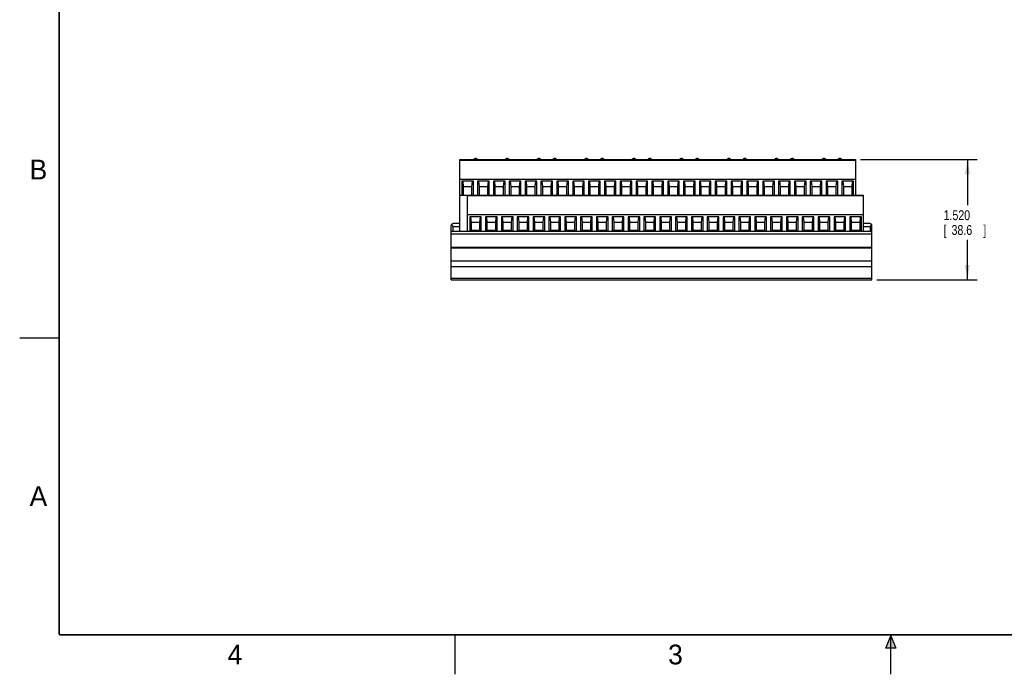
# Model space of a CAD drawing. Header units: inches. Extents: x 0 to 22, y 0 to 17.
# Tile 1 of 9: x 0 to 12.4, y 0 to 8.3. Entities that reach past the tile are written whole.
import ezdxf

# ---------------------------------------------------------------- set-up
doc = ezdxf.new("R2010")
doc.units = ezdxf.units.IN
doc.header["$LTSCALE"] = 1.21
doc.header["$MEASUREMENT"] = 0
doc.layers.get('0').update_dxf_attribs({"linetype": 'CONTINUOUS'})
doc.layers.add('DIMENSIONS', color=7, linetype='CONTINUOUS')
doc.styles.get("Standard").update_dxf_attribs({"font": 'txt', "width": 0.8})
doc.dimstyles.new('DIMSTYLE_1', dxfattribs={"dimtxt": 0.125, "dimasz": 0.1875, "dimexe": 0.18, "dimexo": 0.0625, "dimgap": 0.09, "dimtad": 0, "dimtih": 1, "dimtoh": 1, "dimdec": 3, "dimzin": 4, "dimdsep": 46, "dimtxsty": 'STANDARD', "dimblk": '_FILLED', "dimblk1": '_FILLED', "dimblk2": '_FILLED', "dimcen": 0.09, "dimadec": 0, "dimazin": 0, "dimtp": 0.01, "dimtm": 0.01, "dimtfac": 1, "dimtdec": 3, "dimtofl": 0, "dimtmove": 0, "dimatfit": 3, "dimldrblk": '_FILLED', "dimfxl": 1, "dimtolj": 1, "dimtzin": 4, "dimarcsym": 0})

# ---------------------------------------------------------------- blocks, each defined once
blk = doc.blocks.new('_FILLED')
at = {"color": 0, "linetype": 'BYBLOCK'}
blk.add_solid([(0, 0), (-1, 0.167), (-1, -0.167)], dxfattribs=at)
blk = doc.blocks.new('*D2')
at = {"layer": 'DIMENSIONS', "color": 2, "linetype": 'CONTINUOUS'}
for p, q in [((10.619, 6.502), (12.092, 6.502)), ((11.967, 6.502), (11.967, 5.924)), ((11.967, 4.983), (11.967, 5.486)), ((10.824, 4.983), (12.092, 4.983))]:
    blk.add_line(p, q, dxfattribs=at)
at = {"layer": 'DIMENSIONS', "color": 2, "linetype": 'CONTINUOUS', "xscale": 0.1875, "yscale": 0.1875, "zscale": 0.1875}
for p, rotation in [((11.967, 6.502), 90), ((11.967, 4.983), 270)]:
    blk.add_blockref('_FILLED', p, dxfattribs=dict(at, rotation=rotation))
at = {"layer": 'DIMENSIONS', "color": 2, "linetype": 'CONTINUOUS', "width": 0.8}
for s, p in [('1.520', (11.667, 5.736)), ('[', (11.667, 5.549)), ('38.6', (11.767, 5.549)), (']', (12.167, 5.549))]:
    blk.add_text(s, height=0.125, dxfattribs=at).set_placement(p)

msp = doc.modelspace()

# ---------------------------------------------------------------- hatches: boundary and pattern name
at = {"linetype": 'CONTINUOUS'}
msp.add_hatch(color=2, dxfattribs=at).paths.add_polyline_path([(10.9375, 0.3287), (11, 0.485), (11.0625, 0.3287)])

# ---------------------------------------------------------------- linework, layer by layer
at = {"color": 7, "linetype": 'CONTINUOUS'}
for p, q in [((5.556, 5.5928), (5.556, 6.5023)), ((5.556, 6.5023), (10.556, 6.5023)), ((10.556, 6.4901), (5.556, 6.4901)), ((10.556, 6.5023), (10.556, 6.0534)), ((10.556, 6.2503), (5.556, 6.2503)), ((5.5827, 6.2267), (5.5827, 6.0534)), ((5.7293, 6.2267), (5.5827, 6.2267)), ((5.5941, 6.2267), (5.6009, 6.1597)), ((5.7111, 6.1597), (5.718, 6.2267)), ((5.7293, 6.0534), (5.7293, 6.2267)), ((5.7827, 6.2267), (5.7827, 6.0534)), ((5.9293, 6.2267), (5.7827, 6.2267)), ((5.7941, 6.2267), (5.8009, 6.1597)), ((5.9111, 6.1597), (5.918, 6.2267)), ((5.9293, 6.0534), (5.9293, 6.2267)), ((5.9827, 6.2267), (5.9827, 6.0534)), ((6.1293, 6.2267), (5.9827, 6.2267)), ((5.9941, 6.2267), (6.0009, 6.1597)), ((6.1111, 6.1597), (6.118, 6.2267)), ((6.1293, 6.0534), (6.1293, 6.2267)), ((6.1827, 6.2267), (6.1827, 6.0534)), ((6.3293, 6.2267), (6.1827, 6.2267)), ((6.1941, 6.2267), (6.2009, 6.1597)), ((6.3111, 6.1597), (6.318, 6.2267)), ((6.3293, 6.0534), (6.3293, 6.2267)), ((6.3827, 6.2267), (6.3827, 6.0534)), ((6.5293, 6.2267), (6.3827, 6.2267)), ((6.3941, 6.2267), (6.4009, 6.1597)), ((6.5111, 6.1597), (6.518, 6.2267)), ((6.5293, 6.0534), (6.5293, 6.2267)), ((6.5827, 6.2267), (6.5827, 6.0534)), ((6.7293, 6.2267), (6.5827, 6.2267)), ((6.5941, 6.2267), (6.6009, 6.1597)), ((6.7111, 6.1597), (6.718, 6.2267)), ((6.7293, 6.0534), (6.7293, 6.2267)), ((6.7827, 6.2267), (6.7827, 6.0534)), ((6.9293, 6.2267), (6.7827, 6.2267)), ((6.7941, 6.2267), (6.8009, 6.1597)), ((6.9111, 6.1597), (6.918, 6.2267)), ((6.9293, 6.0534), (6.9293, 6.2267)), ((6.9827, 6.2267), (6.9827, 6.0534)), ((7.1293, 6.2267), (6.9827, 6.2267)), ((6.9941, 6.2267), (7.0009, 6.1597)), ((7.1111, 6.1597), (7.118, 6.2267)), ((7.1293, 6.0534), (7.1293, 6.2267)), ((7.1827, 6.2267), (7.1827, 6.0534)), ((7.3293, 6.2267), (7.1827, 6.2267)), ((7.1941, 6.2267), (7.2009, 6.1597)), ((7.3111, 6.1597), (7.318, 6.2267)), ((7.3293, 6.0534), (7.3293, 6.2267)), ((7.3827, 6.2267), (7.3827, 6.0534)), ((7.5293, 6.2267), (7.3827, 6.2267)), ((7.3941, 6.2267), (7.4009, 6.1597)), ((7.5111, 6.1597), (7.518, 6.2267)), ((7.5293, 6.0534), (7.5293, 6.2267)), ((7.5827, 6.2267), (7.5827, 6.0534)), ((7.7293, 6.2267), (7.5827, 6.2267)), ((7.5941, 6.2267), (7.6009, 6.1597)), ((7.7111, 6.1597), (7.718, 6.2267)), ((7.7293, 6.0534), (7.7293, 6.2267)), ((7.7827, 6.2267), (7.7827, 6.0534)), ((7.9293, 6.2267), (7.7827, 6.2267)), ((7.7941, 6.2267), (7.8009, 6.1597)), ((7.9111, 6.1597), (7.918, 6.2267)), ((7.9293, 6.0534), (7.9293, 6.2267)), ((7.9827, 6.2267), (7.9827, 6.0534)), ((8.1293, 6.2267), (7.9827, 6.2267)), ((7.9941, 6.2267), (8.0009, 6.1597)), ((8.1111, 6.1597), (8.118, 6.2267)), ((8.1293, 6.0534), (8.1293, 6.2267)), ((8.1827, 6.2267), (8.1827, 6.0534)), ((8.3293, 6.2267), (8.1827, 6.2267)), ((8.1941, 6.2267), (8.2009, 6.1597)), ((8.3111, 6.1597), (8.318, 6.2267)), ((8.3293, 6.0534), (8.3293, 6.2267)), ((8.3827, 6.2267), (8.3827, 6.0534)), ((8.5293, 6.2267), (8.3827, 6.2267)), ((8.3941, 6.2267), (8.4009, 6.1597)), ((8.5111, 6.1597), (8.518, 6.2267)), ((8.5293, 6.0534), (8.5293, 6.2267)), ((8.5827, 6.2267), (8.5827, 6.0534)), ((8.7293, 6.2267), (8.5827, 6.2267)), ((8.5941, 6.2267), (8.6009, 6.1597)), ((8.7111, 6.1597), (8.718, 6.2267)), ((8.7293, 6.0534), (8.7293, 6.2267)), ((8.9293, 6.2267), (8.7827, 6.2267)), ((8.7827, 6.2267), (8.7827, 6.0534)), ((8.7941, 6.2267), (8.8009, 6.1597)), ((8.9111, 6.1597), (8.918, 6.2267)), ((8.9293, 6.0534), (8.9293, 6.2267)), ((9.1293, 6.2267), (8.9827, 6.2267)), ((8.9827, 6.2267), (8.9827, 6.0534)), ((8.9941, 6.2267), (9.0009, 6.1597)), ((9.1111, 6.1597), (9.118, 6.2267)), ((9.1293, 6.0534), (9.1293, 6.2267)), ((9.3293, 6.2267), (9.1827, 6.2267)), ((9.1827, 6.2267), (9.1827, 6.0534)), ((9.1941, 6.2267), (9.2009, 6.1597)), ((9.3111, 6.1597), (9.318, 6.2267)), ((9.3293, 6.0534), (9.3293, 6.2267)), ((9.5293, 6.2267), (9.3827, 6.2267)), ((9.3827, 6.2267), (9.3827, 6.0534)), ((9.3941, 6.2267), (9.4009, 6.1597)), ((9.5111, 6.1597), (9.518, 6.2267)), ((9.5293, 6.0534), (9.5293, 6.2267)), ((9.7293, 6.2267), (9.5827, 6.2267)), ((9.5827, 6.2267), (9.5827, 6.0534)), ((9.5941, 6.2267), (9.6009, 6.1597)), ((9.7111, 6.1597), (9.718, 6.2267)), ((9.7293, 6.0534), (9.7293, 6.2267)), ((9.9293, 6.2267), (9.7827, 6.2267)), ((9.7827, 6.2267), (9.7827, 6.0534)), ((9.7941, 6.2267), (9.8009, 6.1597)), ((9.9111, 6.1597), (9.918, 6.2267)), ((9.9293, 6.0534), (9.9293, 6.2267)), ((10.1293, 6.2267), (9.9827, 6.2267)), ((9.9827, 6.2267), (9.9827, 6.0534)), ((9.9941, 6.2267), (10.0009, 6.1597)), ((10.1111, 6.1597), (10.118, 6.2267)), ((10.1293, 6.0534), (10.1293, 6.2267)), ((10.3293, 6.2267), (10.1827, 6.2267)), ((10.1827, 6.2267), (10.1827, 6.0534)), ((10.1941, 6.2267), (10.2009, 6.1597)), ((10.3111, 6.1597), (10.318, 6.2267)), ((10.3293, 6.0534), (10.3293, 6.2267)), ((10.5293, 6.2267), (10.3827, 6.2267)), ((10.3827, 6.2267), (10.3827, 6.0534)), ((10.3941, 6.2267), (10.4009, 6.1597)), ((10.5111, 6.1597), (10.518, 6.2267)), ((10.5293, 6.0534), (10.5293, 6.2267)), ((5.6009, 6.1597), (5.6009, 6.0534)), ((5.6009, 6.1597), (5.7111, 6.1597)), ((5.7111, 6.0534), (5.7111, 6.1597)), ((5.8009, 6.1597), (5.8009, 6.0534)), ((5.8009, 6.1597), (5.9111, 6.1597)), ((5.9111, 6.0534), (5.9111, 6.1597)), ((6.0009, 6.1597), (6.0009, 6.0534)), ((6.0009, 6.1597), (6.1111, 6.1597)), ((6.1111, 6.0534), (6.1111, 6.1597)), ((6.2009, 6.1597), (6.2009, 6.0534)), ((6.2009, 6.1597), (6.3111, 6.1597)), ((6.3111, 6.0534), (6.3111, 6.1597)), ((6.4009, 6.1597), (6.4009, 6.0534)), ((6.4009, 6.1597), (6.5111, 6.1597)), ((6.5111, 6.0534), (6.5111, 6.1597)), ((6.6009, 6.1597), (6.6009, 6.0534)), ((6.6009, 6.1597), (6.7111, 6.1597)), ((6.7111, 6.0534), (6.7111, 6.1597)), ((6.8009, 6.1597), (6.8009, 6.0534)), ((6.8009, 6.1597), (6.9111, 6.1597)), ((6.9111, 6.0534), (6.9111, 6.1597)), ((7.0009, 6.1597), (7.0009, 6.0534)), ((7.0009, 6.1597), (7.1111, 6.1597)), ((7.1111, 6.0534), (7.1111, 6.1597)), ((7.2009, 6.1597), (7.2009, 6.0534)), ((7.2009, 6.1597), (7.3111, 6.1597)), ((7.3111, 6.0534), (7.3111, 6.1597)), ((7.4009, 6.1597), (7.4009, 6.0534)), ((7.4009, 6.1597), (7.5111, 6.1597)), ((7.5111, 6.0534), (7.5111, 6.1597)), ((7.6009, 6.1597), (7.6009, 6.0534)), ((7.6009, 6.1597), (7.7111, 6.1597)), ((7.7111, 6.0534), (7.7111, 6.1597)), ((7.8009, 6.1597), (7.8009, 6.0534)), ((7.8009, 6.1597), (7.9111, 6.1597)), ((7.9111, 6.0534), (7.9111, 6.1597)), ((8.0009, 6.1597), (8.0009, 6.0534)), ((8.0009, 6.1597), (8.1111, 6.1597)), ((8.1111, 6.0534), (8.1111, 6.1597)), ((8.2009, 6.1597), (8.2009, 6.0534)), ((8.2009, 6.1597), (8.3111, 6.1597)), ((8.3111, 6.0534), (8.3111, 6.1597)), ((8.4009, 6.1597), (8.4009, 6.0534)), ((8.4009, 6.1597), (8.5111, 6.1597)), ((8.5111, 6.0534), (8.5111, 6.1597)), ((8.6009, 6.1597), (8.6009, 6.0534)), ((8.6009, 6.1597), (8.7111, 6.1597)), ((8.7111, 6.0534), (8.7111, 6.1597)), ((8.8009, 6.1597), (8.9111, 6.1597)), ((8.8009, 6.1597), (8.8009, 6.0534)), ((8.9111, 6.0534), (8.9111, 6.1597)), ((9.0009, 6.1597), (9.1111, 6.1597)), ((9.0009, 6.1597), (9.0009, 6.0534)), ((9.1111, 6.0534), (9.1111, 6.1597)), ((9.2009, 6.1597), (9.3111, 6.1597)), ((9.2009, 6.1597), (9.2009, 6.0534)), ((9.3111, 6.0534), (9.3111, 6.1597)), ((9.4009, 6.1597), (9.5111, 6.1597)), ((9.4009, 6.1597), (9.4009, 6.0534)), ((9.5111, 6.0534), (9.5111, 6.1597)), ((9.6009, 6.1597), (9.7111, 6.1597)), ((9.6009, 6.1597), (9.6009, 6.0534)), ((9.7111, 6.0534), (9.7111, 6.1597)), ((9.8009, 6.1597), (9.9111, 6.1597)), ((9.8009, 6.1597), (9.8009, 6.0534)), ((9.9111, 6.0534), (9.9111, 6.1597)), ((10.0009, 6.1597), (10.1111, 6.1597)), ((10.0009, 6.1597), (10.0009, 6.0534)), ((10.1111, 6.0534), (10.1111, 6.1597)), ((10.2009, 6.1597), (10.3111, 6.1597)), ((10.2009, 6.1597), (10.2009, 6.0534)), ((10.3111, 6.0534), (10.3111, 6.1597)), ((10.4009, 6.1597), (10.5111, 6.1597)), ((10.4009, 6.1597), (10.4009, 6.0534)), ((10.5111, 6.0534), (10.5111, 6.1597)), ((5.556, 6.0534), (10.656, 6.0534)), ((5.656, 5.5928), (5.656, 6.0534)), ((10.656, 6.0413), (5.656, 6.0413)), ((10.656, 5.5928), (10.656, 6.0534)), ((10.656, 5.8015), (5.656, 5.8015)), ((5.6827, 5.7779), (5.6827, 5.5928)), ((5.8293, 5.7779), (5.6827, 5.7779)), ((5.6941, 5.7779), (5.7009, 5.7109)), ((5.8111, 5.7109), (5.818, 5.7779)), ((5.8293, 5.5928), (5.8293, 5.7779)), ((5.8827, 5.7779), (5.8827, 5.5928)), ((6.0293, 5.7779), (5.8827, 5.7779)), ((5.8941, 5.7779), (5.9009, 5.7109)), ((6.0111, 5.7109), (6.018, 5.7779)), ((6.0293, 5.5928), (6.0293, 5.7779)), ((6.0827, 5.7779), (6.0827, 5.5928)), ((6.2293, 5.7779), (6.0827, 5.7779)), ((6.0941, 5.7779), (6.1009, 5.7109)), ((6.2111, 5.7109), (6.218, 5.7779)), ((6.2293, 5.5928), (6.2293, 5.7779)), ((6.2827, 5.7779), (6.2827, 5.5928)), ((6.4293, 5.7779), (6.2827, 5.7779)), ((6.2941, 5.7779), (6.3009, 5.7109)), ((6.4111, 5.7109), (6.418, 5.7779)), ((6.4293, 5.5928), (6.4293, 5.7779)), ((6.4827, 5.7779), (6.4827, 5.5928)), ((6.6293, 5.7779), (6.4827, 5.7779)), ((6.4941, 5.7779), (6.5009, 5.7109)), ((6.6111, 5.7109), (6.618, 5.7779)), ((6.6293, 5.5928), (6.6293, 5.7779)), ((6.6827, 5.7779), (6.6827, 5.5928)), ((6.8293, 5.7779), (6.6827, 5.7779)), ((6.6941, 5.7779), (6.7009, 5.7109)), ((6.8111, 5.7109), (6.818, 5.7779)), ((6.8293, 5.5928), (6.8293, 5.7779)), ((6.8827, 5.7779), (6.8827, 5.5928)), ((7.0293, 5.7779), (6.8827, 5.7779)), ((6.8941, 5.7779), (6.9009, 5.7109)), ((7.0111, 5.7109), (7.018, 5.7779)), ((7.0293, 5.5928), (7.0293, 5.7779)), ((7.0827, 5.7779), (7.0827, 5.5928)), ((7.2293, 5.7779), (7.0827, 5.7779)), ((7.0941, 5.7779), (7.1009, 5.7109)), ((7.2111, 5.7109), (7.218, 5.7779)), ((7.2293, 5.5928), (7.2293, 5.7779)), ((7.2827, 5.7779), (7.2827, 5.5928)), ((7.4293, 5.7779), (7.2827, 5.7779)), ((7.2941, 5.7779), (7.3009, 5.7109)), ((7.4111, 5.7109), (7.418, 5.7779)), ((7.4293, 5.5928), (7.4293, 5.7779)), ((7.4827, 5.7779), (7.4827, 5.5928)), ((7.6293, 5.7779), (7.4827, 5.7779)), ((7.4941, 5.7779), (7.5009, 5.7109)), ((7.6111, 5.7109), (7.618, 5.7779)), ((7.6293, 5.5928), (7.6293, 5.7779)), ((7.6827, 5.7779), (7.6827, 5.5928)), ((7.8293, 5.7779), (7.6827, 5.7779)), ((7.6941, 5.7779), (7.7009, 5.7109)), ((7.8111, 5.7109), (7.818, 5.7779)), ((7.8293, 5.5928), (7.8293, 5.7779)), ((7.8827, 5.7779), (7.8827, 5.5928)), ((8.0293, 5.7779), (7.8827, 5.7779)), ((7.8941, 5.7779), (7.9009, 5.7109)), ((8.0111, 5.7109), (8.018, 5.7779)), ((8.0293, 5.5928), (8.0293, 5.7779)), ((8.0827, 5.7779), (8.0827, 5.5928)), ((8.2293, 5.7779), (8.0827, 5.7779)), ((8.0941, 5.7779), (8.1009, 5.7109)), ((8.2111, 5.7109), (8.218, 5.7779)), ((8.2293, 5.5928), (8.2293, 5.7779)), ((8.2827, 5.7779), (8.2827, 5.5928)), ((8.4293, 5.7779), (8.2827, 5.7779)), ((8.2941, 5.7779), (8.3009, 5.7109)), ((8.4111, 5.7109), (8.418, 5.7779)), ((8.4293, 5.5928), (8.4293, 5.7779)), ((8.6293, 5.7779), (8.4827, 5.7779)), ((8.4827, 5.7779), (8.4827, 5.5928)), ((8.4941, 5.7779), (8.5009, 5.7109)), ((8.6111, 5.7109), (8.618, 5.7779)), ((8.6293, 5.5928), (8.6293, 5.7779)), ((8.8293, 5.7779), (8.6827, 5.7779)), ((8.6827, 5.7779), (8.6827, 5.5928)), ((8.6941, 5.7779), (8.7009, 5.7109)), ((8.8111, 5.7109), (8.818, 5.7779)), ((8.8293, 5.5928), (8.8293, 5.7779)), ((9.0293, 5.7779), (8.8827, 5.7779)), ((8.8827, 5.7779), (8.8827, 5.5928)), ((8.8941, 5.7779), (8.9009, 5.7109)), ((9.0111, 5.7109), (9.018, 5.7779)), ((9.0293, 5.5928), (9.0293, 5.7779)), ((9.2293, 5.7779), (9.0827, 5.7779)), ((9.0827, 5.7779), (9.0827, 5.5928)), ((9.0941, 5.7779), (9.1009, 5.7109)), ((9.2111, 5.7109), (9.218, 5.7779)), ((9.2293, 5.5928), (9.2293, 5.7779)), ((9.4293, 5.7779), (9.2827, 5.7779)), ((9.2827, 5.7779), (9.2827, 5.5928)), ((9.2941, 5.7779), (9.3009, 5.7109)), ((9.4111, 5.7109), (9.418, 5.7779)), ((9.4293, 5.5928), (9.4293, 5.7779)), ((9.6293, 5.7779), (9.4827, 5.7779)), ((9.4827, 5.7779), (9.4827, 5.5928)), ((9.4941, 5.7779), (9.5009, 5.7109)), ((9.6111, 5.7109), (9.618, 5.7779)), ((9.6293, 5.5928), (9.6293, 5.7779)), ((9.8293, 5.7779), (9.6827, 5.7779)), ((9.6827, 5.7779), (9.6827, 5.5928)), ((9.6941, 5.7779), (9.7009, 5.7109)), ((9.8111, 5.7109), (9.818, 5.7779)), ((9.8293, 5.5928), (9.8293, 5.7779)), ((10.0293, 5.7779), (9.8827, 5.7779)), ((9.8827, 5.7779), (9.8827, 5.5928)), ((9.8941, 5.7779), (9.9009, 5.7109)), ((10.0111, 5.7109), (10.018, 5.7779)), ((10.0293, 5.5928), (10.0293, 5.7779)), ((10.2293, 5.7779), (10.0827, 5.7779)), ((10.0827, 5.7779), (10.0827, 5.5928)), ((10.0941, 5.7779), (10.1009, 5.7109)), ((10.2111, 5.7109), (10.218, 5.7779)), ((10.2293, 5.5928), (10.2293, 5.7779)), ((10.4293, 5.7779), (10.2827, 5.7779)), ((10.2827, 5.7779), (10.2827, 5.5928)), ((10.2941, 5.7779), (10.3009, 5.7109)), ((10.4111, 5.7109), (10.418, 5.7779)), ((10.4293, 5.5928), (10.4293, 5.7779)), ((10.6293, 5.7779), (10.4827, 5.7779)), ((10.4827, 5.7779), (10.4827, 5.5928)), ((10.4941, 5.7779), (10.5009, 5.7109)), ((10.6111, 5.7109), (10.618, 5.7779)), ((10.6293, 5.5928), (10.6293, 5.7779)), ((5.45, 4.9826), (5.45, 5.6696)), ((5.556, 5.6932), (5.4736, 5.6932)), ((5.4736, 5.5928), (5.4736, 5.6538)), ((5.4736, 5.6538), (5.556, 5.6538)), ((5.6941, 5.5928), (5.7009, 5.6046)), ((5.7009, 5.7109), (5.7009, 5.6046)), ((5.7009, 5.7109), (5.8111, 5.7109)), ((5.8111, 5.6046), (5.7009, 5.6046)), ((5.8111, 5.6046), (5.8111, 5.7109)), ((5.818, 5.5928), (5.8111, 5.6046)), ((5.8941, 5.5928), (5.9009, 5.6046)), ((5.9009, 5.7109), (5.9009, 5.6046)), ((5.9009, 5.7109), (6.0111, 5.7109)), ((6.0111, 5.6046), (5.9009, 5.6046)), ((6.0111, 5.6046), (6.0111, 5.7109)), ((6.018, 5.5928), (6.0111, 5.6046)), ((6.0941, 5.5928), (6.1009, 5.6046)), ((6.1009, 5.7109), (6.1009, 5.6046)), ((6.1009, 5.7109), (6.2111, 5.7109)), ((6.2111, 5.6046), (6.1009, 5.6046)), ((6.2111, 5.6046), (6.2111, 5.7109)), ((6.218, 5.5928), (6.2111, 5.6046)), ((6.2941, 5.5928), (6.3009, 5.6046)), ((6.3009, 5.7109), (6.3009, 5.6046)), ((6.3009, 5.7109), (6.4111, 5.7109)), ((6.4111, 5.6046), (6.3009, 5.6046)), ((6.4111, 5.6046), (6.4111, 5.7109)), ((6.418, 5.5928), (6.4111, 5.6046)), ((6.4941, 5.5928), (6.5009, 5.6046)), ((6.5009, 5.7109), (6.5009, 5.6046)), ((6.5009, 5.7109), (6.6111, 5.7109)), ((6.6111, 5.6046), (6.5009, 5.6046)), ((6.6111, 5.6046), (6.6111, 5.7109)), ((6.618, 5.5928), (6.6111, 5.6046)), ((6.6941, 5.5928), (6.7009, 5.6046)), ((6.7009, 5.7109), (6.7009, 5.6046)), ((6.7009, 5.7109), (6.8111, 5.7109)), ((6.8111, 5.6046), (6.7009, 5.6046)), ((6.8111, 5.6046), (6.8111, 5.7109)), ((6.818, 5.5928), (6.8111, 5.6046)), ((6.8941, 5.5928), (6.9009, 5.6046)), ((6.9009, 5.7109), (6.9009, 5.6046)), ((6.9009, 5.7109), (7.0111, 5.7109)), ((7.0111, 5.6046), (6.9009, 5.6046)), ((7.0111, 5.6046), (7.0111, 5.7109)), ((7.018, 5.5928), (7.0111, 5.6046)), ((7.0941, 5.5928), (7.1009, 5.6046)), ((7.1009, 5.7109), (7.1009, 5.6046)), ((7.1009, 5.7109), (7.2111, 5.7109)), ((7.2111, 5.6046), (7.1009, 5.6046)), ((7.2111, 5.6046), (7.2111, 5.7109)), ((7.218, 5.5928), (7.2111, 5.6046)), ((7.2941, 5.5928), (7.3009, 5.6046)), ((7.3009, 5.7109), (7.3009, 5.6046)), ((7.3009, 5.7109), (7.4111, 5.7109)), ((7.4111, 5.6046), (7.3009, 5.6046)), ((7.4111, 5.6046), (7.4111, 5.7109)), ((7.418, 5.5928), (7.4111, 5.6046)), ((7.4941, 5.5928), (7.5009, 5.6046)), ((7.5009, 5.7109), (7.5009, 5.6046)), ((7.5009, 5.7109), (7.6111, 5.7109)), ((7.6111, 5.6046), (7.5009, 5.6046)), ((7.6111, 5.6046), (7.6111, 5.7109)), ((7.618, 5.5928), (7.6111, 5.6046)), ((7.6941, 5.5928), (7.7009, 5.6046)), ((7.7009, 5.7109), (7.7009, 5.6046)), ((7.7009, 5.7109), (7.8111, 5.7109)), ((7.8111, 5.6046), (7.7009, 5.6046)), ((7.8111, 5.6046), (7.8111, 5.7109)), ((7.818, 5.5928), (7.8111, 5.6046)), ((7.8941, 5.5928), (7.9009, 5.6046)), ((7.9009, 5.7109), (7.9009, 5.6046)), ((7.9009, 5.7109), (8.0111, 5.7109)), ((8.0111, 5.6046), (7.9009, 5.6046)), ((8.0111, 5.6046), (8.0111, 5.7109)), ((8.018, 5.5928), (8.0111, 5.6046)), ((8.0941, 5.5928), (8.1009, 5.6046)), ((8.1009, 5.7109), (8.1009, 5.6046)), ((8.1009, 5.7109), (8.2111, 5.7109)), ((8.2111, 5.6046), (8.1009, 5.6046)), ((8.2111, 5.6046), (8.2111, 5.7109)), ((8.218, 5.5928), (8.2111, 5.6046)), ((8.2941, 5.5928), (8.3009, 5.6046)), ((8.3009, 5.7109), (8.4111, 5.7109)), ((8.3009, 5.7109), (8.3009, 5.6046)), ((8.4111, 5.6046), (8.3009, 5.6046)), ((8.4111, 5.6046), (8.4111, 5.7109)), ((8.418, 5.5928), (8.4111, 5.6046)), ((8.4941, 5.5928), (8.5009, 5.6046)), ((8.5009, 5.7109), (8.6111, 5.7109)), ((8.5009, 5.7109), (8.5009, 5.6046)), ((8.6111, 5.6046), (8.5009, 5.6046)), ((8.6111, 5.6046), (8.6111, 5.7109)), ((8.618, 5.5928), (8.6111, 5.6046)), ((8.6941, 5.5928), (8.7009, 5.6046)), ((8.7009, 5.7109), (8.8111, 5.7109)), ((8.7009, 5.7109), (8.7009, 5.6046)), ((8.8111, 5.6046), (8.7009, 5.6046)), ((8.8111, 5.6046), (8.8111, 5.7109)), ((8.818, 5.5928), (8.8111, 5.6046)), ((8.8941, 5.5928), (8.9009, 5.6046)), ((8.9009, 5.7109), (9.0111, 5.7109)), ((8.9009, 5.7109), (8.9009, 5.6046)), ((9.0111, 5.6046), (8.9009, 5.6046)), ((9.0111, 5.6046), (9.0111, 5.7109)), ((9.018, 5.5928), (9.0111, 5.6046)), ((9.0941, 5.5928), (9.1009, 5.6046)), ((9.1009, 5.7109), (9.2111, 5.7109)), ((9.1009, 5.7109), (9.1009, 5.6046)), ((9.2111, 5.6046), (9.1009, 5.6046)), ((9.2111, 5.6046), (9.2111, 5.7109)), ((9.218, 5.5928), (9.2111, 5.6046)), ((9.2941, 5.5928), (9.3009, 5.6046)), ((9.3009, 5.7109), (9.4111, 5.7109)), ((9.3009, 5.7109), (9.3009, 5.6046)), ((9.4111, 5.6046), (9.3009, 5.6046)), ((9.4111, 5.6046), (9.4111, 5.7109)), ((9.418, 5.5928), (9.4111, 5.6046)), ((9.4941, 5.5928), (9.5009, 5.6046)), ((9.5009, 5.7109), (9.6111, 5.7109)), ((9.5009, 5.7109), (9.5009, 5.6046)), ((9.6111, 5.6046), (9.5009, 5.6046)), ((9.6111, 5.6046), (9.6111, 5.7109)), ((9.618, 5.5928), (9.6111, 5.6046)), ((9.6941, 5.5928), (9.7009, 5.6046)), ((9.7009, 5.7109), (9.8111, 5.7109)), ((9.7009, 5.7109), (9.7009, 5.6046)), ((9.8111, 5.6046), (9.7009, 5.6046)), ((9.8111, 5.6046), (9.8111, 5.7109)), ((9.818, 5.5928), (9.8111, 5.6046)), ((9.8941, 5.5928), (9.9009, 5.6046)), ((9.9009, 5.7109), (10.0111, 5.7109)), ((9.9009, 5.7109), (9.9009, 5.6046)), ((10.0111, 5.6046), (9.9009, 5.6046)), ((10.0111, 5.6046), (10.0111, 5.7109)), ((10.018, 5.5928), (10.0111, 5.6046)), ((10.0941, 5.5928), (10.1009, 5.6046)), ((10.1009, 5.7109), (10.2111, 5.7109)), ((10.1009, 5.7109), (10.1009, 5.6046)), ((10.2111, 5.6046), (10.1009, 5.6046)), ((10.2111, 5.6046), (10.2111, 5.7109)), ((10.218, 5.5928), (10.2111, 5.6046)), ((10.2941, 5.5928), (10.3009, 5.6046)), ((10.3009, 5.7109), (10.4111, 5.7109)), ((10.3009, 5.7109), (10.3009, 5.6046)), ((10.4111, 5.6046), (10.3009, 5.6046)), ((10.4111, 5.6046), (10.4111, 5.7109)), ((10.418, 5.5928), (10.4111, 5.6046)), ((10.4941, 5.5928), (10.5009, 5.6046)), ((10.5009, 5.7109), (10.6111, 5.7109)), ((10.5009, 5.7109), (10.5009, 5.6046)), ((10.6111, 5.6046), (10.5009, 5.6046)), ((10.6111, 5.6046), (10.6111, 5.7109)), ((10.618, 5.5928), (10.6111, 5.6046)), ((10.7374, 5.6932), (10.656, 5.6932)), ((10.656, 5.6538), (10.7374, 5.6538)), ((10.7374, 5.6538), (10.7374, 5.5928)), ((10.761, 4.9826), (10.761, 5.6696)), ((10.761, 5.5928), (5.45, 5.5928)), ((5.45, 5.5636), (10.761, 5.5636)), ((5.45, 5.396), (10.761, 5.396)), ((5.45, 5.3841), (10.761, 5.3841)), ((10.761, 5.2165), (5.45, 5.2165)), ((5.45, 5.152), (10.761, 5.152)), ((10.761, 4.9968), (5.45, 4.9968)), ((5.45, 4.9826), (10.761, 4.9826))]:
    msp.add_line(p, q, dxfattribs=at)
at = {"color": 2, "linetype": 'CONTINUOUS'}
for p, q in [((0, 4.25), (0.5, 4.25)), ((5.5, 0), (5.5, 0.5)), ((10.9375, 0.3287), (11, 0.485)), ((11, 0.485), (11.0625, 0.3287)), ((11, 0), (11, 0.485)), ((11.0625, 0.3287), (10.9375, 0.3287))]:
    msp.add_line(p, q, dxfattribs=at)
at = {"color": 7, "linetype": 'CONTINUOUS', "const_width": 0.02}
for points in [[(0.5, 16.5), (0.5, 0.5)], [(0.5, 0.5), (21.5, 0.5)]]:
    msp.add_lwpolyline(points, dxfattribs=at)
at = {"color": 7, "linetype": 'CONTINUOUS'}
for centre, start, end in [((5.4736, 5.6696), 90, 180), ((10.7374, 5.6696), 0, 90)]:
    msp.add_arc(centre, 0.0236, start, end, dxfattribs=at)
for points, knots in [([(5.7367, 6.5023), (5.7367, 6.5023), (5.737, 6.5037), (5.7379, 6.5064), (5.74, 6.51), (5.7428, 6.5131), (5.7462, 6.5155), (5.75, 6.5172), (5.7541, 6.5181), (5.7582, 6.518), (5.7623, 6.5171), (5.766, 6.5154), (5.7693, 6.513), (5.7721, 6.5099), (5.7741, 6.5064), (5.775, 6.5037), (5.7753, 6.5023), (5.7753, 6.5023)], [0, 0, 0, 0, 0.0030208, 0.079638, 0.1567182, 0.233559, 0.3107057, 0.3875273, 0.4643303, 0.5407957, 0.6171726, 0.6931671, 0.7693093, 0.8450668, 0.9212198, 0.9971843, 1, 1, 1, 1]), ([(6.1367, 6.5023), (6.1367, 6.5023), (6.137, 6.5037), (6.1379, 6.5064), (6.14, 6.51), (6.1428, 6.5131), (6.1462, 6.5155), (6.15, 6.5172), (6.1541, 6.5181), (6.1582, 6.518), (6.1623, 6.5171), (6.166, 6.5154), (6.1693, 6.513), (6.1721, 6.5099), (6.1741, 6.5064), (6.175, 6.5037), (6.1753, 6.5023), (6.1753, 6.5023)], [0, 0, 0, 0, 0.0030208, 0.079638, 0.1567182, 0.233559, 0.3107057, 0.3875273, 0.4643303, 0.5407957, 0.6171726, 0.6931671, 0.7693093, 0.8450668, 0.9212198, 0.9971843, 1, 1, 1, 1]), ([(6.5367, 6.5023), (6.5367, 6.5023), (6.537, 6.5037), (6.5379, 6.5064), (6.54, 6.51), (6.5428, 6.5131), (6.5462, 6.5155), (6.55, 6.5172), (6.5541, 6.5181), (6.5582, 6.518), (6.5623, 6.5171), (6.566, 6.5154), (6.5693, 6.513), (6.5721, 6.5099), (6.5741, 6.5064), (6.575, 6.5037), (6.5753, 6.5023), (6.5753, 6.5023)], [0, 0, 0, 0, 0.0030208, 0.079638, 0.1567182, 0.233559, 0.3107057, 0.3875273, 0.4643303, 0.5407957, 0.6171726, 0.6931671, 0.7693093, 0.8450668, 0.9212198, 0.9971843, 1, 1, 1, 1]), ([(6.7367, 6.5023), (6.7367, 6.5023), (6.737, 6.5037), (6.7379, 6.5064), (6.74, 6.51), (6.7428, 6.5131), (6.7462, 6.5155), (6.75, 6.5172), (6.7541, 6.5181), (6.7582, 6.518), (6.7623, 6.5171), (6.766, 6.5154), (6.7693, 6.513), (6.7721, 6.5099), (6.7741, 6.5064), (6.775, 6.5037), (6.7753, 6.5023), (6.7753, 6.5023)], [0, 0, 0, 0, 0.0030208, 0.079638, 0.1567182, 0.233559, 0.3107057, 0.3875273, 0.4643303, 0.5407957, 0.6171726, 0.6931671, 0.7693093, 0.8450668, 0.9212198, 0.9971843, 1, 1, 1, 1]), ([(7.1367, 6.5023), (7.1367, 6.5023), (7.137, 6.5037), (7.1379, 6.5064), (7.14, 6.51), (7.1428, 6.5131), (7.1462, 6.5155), (7.15, 6.5172), (7.1541, 6.5181), (7.1582, 6.518), (7.1623, 6.5171), (7.166, 6.5154), (7.1693, 6.513), (7.1721, 6.5099), (7.1741, 6.5064), (7.175, 6.5037), (7.1753, 6.5023), (7.1753, 6.5023)], [0, 0, 0, 0, 0.0030208, 0.079638, 0.1567182, 0.233559, 0.3107057, 0.3875273, 0.4643303, 0.5407957, 0.6171726, 0.6931671, 0.7693093, 0.8450668, 0.9212198, 0.9971843, 1, 1, 1, 1]), ([(7.3367, 6.5023), (7.3367, 6.5023), (7.337, 6.5037), (7.3379, 6.5064), (7.34, 6.51), (7.3428, 6.5131), (7.3462, 6.5155), (7.35, 6.5172), (7.3541, 6.5181), (7.3582, 6.518), (7.3623, 6.5171), (7.366, 6.5154), (7.3693, 6.513), (7.3721, 6.5099), (7.3741, 6.5064), (7.375, 6.5037), (7.3753, 6.5023), (7.3753, 6.5023)], [0, 0, 0, 0, 0.0030208, 0.079638, 0.1567182, 0.233559, 0.3107057, 0.3875273, 0.4643303, 0.5407957, 0.6171726, 0.6931671, 0.7693093, 0.8450668, 0.9212198, 0.9971843, 1, 1, 1, 1]), ([(7.7367, 6.5023), (7.7367, 6.5023), (7.737, 6.5037), (7.7379, 6.5064), (7.74, 6.51), (7.7428, 6.5131), (7.7462, 6.5155), (7.75, 6.5172), (7.7541, 6.5181), (7.7582, 6.518), (7.7623, 6.5171), (7.766, 6.5154), (7.7693, 6.513), (7.7721, 6.5099), (7.7741, 6.5064), (7.775, 6.5037), (7.7753, 6.5023), (7.7753, 6.5023)], [0, 0, 0, 0, 0.0030208, 0.079638, 0.1567182, 0.233559, 0.3107057, 0.3875273, 0.4643303, 0.5407957, 0.6171726, 0.6931671, 0.7693093, 0.8450668, 0.9212198, 0.9971843, 1, 1, 1, 1]), ([(7.9367, 6.5023), (7.9367, 6.5023), (7.937, 6.5037), (7.9379, 6.5064), (7.94, 6.51), (7.9428, 6.5131), (7.9462, 6.5155), (7.95, 6.5172), (7.9541, 6.5181), (7.9582, 6.518), (7.9623, 6.5171), (7.966, 6.5154), (7.9693, 6.513), (7.9721, 6.5099), (7.9741, 6.5064), (7.975, 6.5037), (7.9753, 6.5023), (7.9753, 6.5023)], [0, 0, 0, 0, 0.0030208, 0.079638, 0.1567182, 0.233559, 0.3107057, 0.3875273, 0.4643303, 0.5407957, 0.6171726, 0.6931671, 0.7693093, 0.8450668, 0.9212198, 0.9971843, 1, 1, 1, 1]), ([(8.3367, 6.5023), (8.3367, 6.5023), (8.337, 6.5037), (8.3379, 6.5064), (8.34, 6.51), (8.3428, 6.5131), (8.3462, 6.5155), (8.35, 6.5172), (8.3541, 6.5181), (8.3582, 6.518), (8.3623, 6.5171), (8.366, 6.5154), (8.3693, 6.513), (8.3721, 6.5099), (8.3741, 6.5064), (8.375, 6.5037), (8.3753, 6.5023), (8.3753, 6.5023)], [0, 0, 0, 0, 0.0030208, 0.079638, 0.1567182, 0.233559, 0.3107057, 0.3875273, 0.4643303, 0.5407957, 0.6171726, 0.6931671, 0.7693093, 0.8450668, 0.9212198, 0.9971843, 1, 1, 1, 1]), ([(8.5367, 6.5023), (8.5367, 6.5023), (8.537, 6.5037), (8.5379, 6.5064), (8.54, 6.51), (8.5428, 6.5131), (8.5462, 6.5155), (8.55, 6.5172), (8.5541, 6.5181), (8.5582, 6.518), (8.5623, 6.5171), (8.566, 6.5154), (8.5693, 6.513), (8.5721, 6.5099), (8.5741, 6.5064), (8.575, 6.5037), (8.5753, 6.5023), (8.5753, 6.5023)], [0, 0, 0, 0, 0.0030208, 0.079638, 0.1567182, 0.233559, 0.3107057, 0.3875273, 0.4643303, 0.5407957, 0.6171726, 0.6931671, 0.7693093, 0.8450668, 0.9212198, 0.9971843, 1, 1, 1, 1]), ([(8.9367, 6.5023), (8.9367, 6.5023), (8.937, 6.5037), (8.9379, 6.5064), (8.94, 6.51), (8.9428, 6.5131), (8.9462, 6.5155), (8.95, 6.5172), (8.9541, 6.5181), (8.9582, 6.518), (8.9623, 6.5171), (8.966, 6.5154), (8.9693, 6.513), (8.9721, 6.5099), (8.9741, 6.5064), (8.975, 6.5037), (8.9753, 6.5023), (8.9753, 6.5023)], [0, 0, 0, 0, 0.0030208, 0.079638, 0.1567182, 0.233559, 0.3107057, 0.3875273, 0.4643303, 0.5407957, 0.6171726, 0.6931671, 0.7693093, 0.8450668, 0.9212198, 0.9971843, 1, 1, 1, 1]), ([(9.1367, 6.5023), (9.1367, 6.5023), (9.137, 6.5037), (9.1379, 6.5064), (9.14, 6.51), (9.1428, 6.5131), (9.1462, 6.5155), (9.15, 6.5172), (9.1541, 6.5181), (9.1582, 6.518), (9.1623, 6.5171), (9.166, 6.5154), (9.1693, 6.513), (9.1721, 6.5099), (9.1741, 6.5064), (9.175, 6.5037), (9.1753, 6.5023), (9.1753, 6.5023)], [0, 0, 0, 0, 0.0030208, 0.079638, 0.1567182, 0.233559, 0.3107057, 0.3875273, 0.4643303, 0.5407957, 0.6171726, 0.6931671, 0.7693093, 0.8450668, 0.9212198, 0.9971843, 1, 1, 1, 1]), ([(9.5367, 6.5023), (9.5367, 6.5023), (9.537, 6.5037), (9.5379, 6.5064), (9.54, 6.51), (9.5428, 6.5131), (9.5462, 6.5155), (9.55, 6.5172), (9.5541, 6.5181), (9.5582, 6.518), (9.5623, 6.5171), (9.566, 6.5154), (9.5693, 6.513), (9.5721, 6.5099), (9.5741, 6.5064), (9.575, 6.5037), (9.5753, 6.5023), (9.5753, 6.5023)], [0, 0, 0, 0, 0.0030208, 0.079638, 0.1567182, 0.233559, 0.3107057, 0.3875273, 0.4643303, 0.5407957, 0.6171726, 0.6931671, 0.7693093, 0.8450668, 0.9212198, 0.9971843, 1, 1, 1, 1]), ([(9.7367, 6.5023), (9.7367, 6.5023), (9.737, 6.5037), (9.7379, 6.5064), (9.74, 6.51), (9.7428, 6.5131), (9.7462, 6.5155), (9.75, 6.5172), (9.7541, 6.5181), (9.7582, 6.518), (9.7623, 6.5171), (9.766, 6.5154), (9.7693, 6.513), (9.7721, 6.5099), (9.7741, 6.5064), (9.775, 6.5037), (9.7753, 6.5023), (9.7753, 6.5023)], [0, 0, 0, 0, 0.0030208, 0.079638, 0.1567182, 0.233559, 0.3107057, 0.3875273, 0.4643303, 0.5407957, 0.6171726, 0.6931671, 0.7693093, 0.8450668, 0.9212198, 0.9971843, 1, 1, 1, 1]), ([(10.1367, 6.5023), (10.1367, 6.5023), (10.137, 6.5037), (10.1379, 6.5064), (10.14, 6.51), (10.1428, 6.5131), (10.1462, 6.5155), (10.15, 6.5172), (10.1541, 6.5181), (10.1582, 6.518), (10.1623, 6.5171), (10.166, 6.5154), (10.1693, 6.513), (10.1721, 6.5099), (10.1741, 6.5064), (10.175, 6.5037), (10.1753, 6.5023), (10.1753, 6.5023)], [0, 0, 0, 0, 0.0030208, 0.079638, 0.1567182, 0.233559, 0.3107057, 0.3875273, 0.4643303, 0.5407957, 0.6171726, 0.6931671, 0.7693093, 0.8450668, 0.9212198, 0.9971843, 1, 1, 1, 1]), ([(10.3367, 6.5023), (10.3367, 6.5023), (10.337, 6.5037), (10.3379, 6.5064), (10.34, 6.51), (10.3428, 6.5131), (10.3462, 6.5155), (10.35, 6.5172), (10.3541, 6.5181), (10.3582, 6.518), (10.3623, 6.5171), (10.366, 6.5154), (10.3693, 6.513), (10.3721, 6.5099), (10.3741, 6.5064), (10.375, 6.5037), (10.3753, 6.5023), (10.3753, 6.5023)], [0, 0, 0, 0, 0.0030208, 0.079638, 0.1567182, 0.233559, 0.3107057, 0.3875273, 0.4643303, 0.5407957, 0.6171726, 0.6931671, 0.7693093, 0.8450668, 0.9212198, 0.9971843, 1, 1, 1, 1]), ([(5.4533, 5.6817), (5.4542, 5.6803), (5.4561, 5.6772), (5.4596, 5.6724), (5.4637, 5.6667), (5.4685, 5.6604), (5.4719, 5.6561), (5.4736, 5.6538)], [0, 0, 0, 0, 0.1396585, 0.3144441, 0.5204189, 0.7512207, 1, 1, 1, 1]), ([(10.7374, 5.6538), (10.7392, 5.6561), (10.7425, 5.6604), (10.7473, 5.6667), (10.7515, 5.6724), (10.7549, 5.6772), (10.7569, 5.6803), (10.7577, 5.6817)], [0, 0, 0, 0, 0.2489662, 0.479763, 0.685643, 0.8603424, 1, 1, 1, 1])]:
    msp.add_open_spline(points, degree=3, knots=knots, dxfattribs=at)

# ---------------------------------------------------------------- texts
at = {"color": 2, "linetype": 'CONTINUOUS'}
for s, p in [('B', (0.125, 6.25)), ('A', (0.125, 2.125)), ('4', (2.625, 0.125)), ('3', (8.1875, 0.125))]:
    msp.add_text(s, height=0.25, dxfattribs=at).set_placement(p)

# ---------------------------------------------------------------- dimensions: what is measured, and where the dimension line sits
at = {"layer": 'DIMENSIONS', "color": 2, "linetype": 'CONTINUOUS'}
dim = msp.add_linear_dim(base=(11.967, 4.9826), p1=(10.6185, 6.5023), p2=(10.8235, 4.9826), angle=270, dimstyle='DIMSTYLE_1', dxfattribs=at)
dim.commit()
dim.dimension.update_dxf_attribs({"geometry": '*D2', "text_midpoint": (11.967, 5.7051), "dimtype": 160})

doc.saveas('drawing.dxf')
